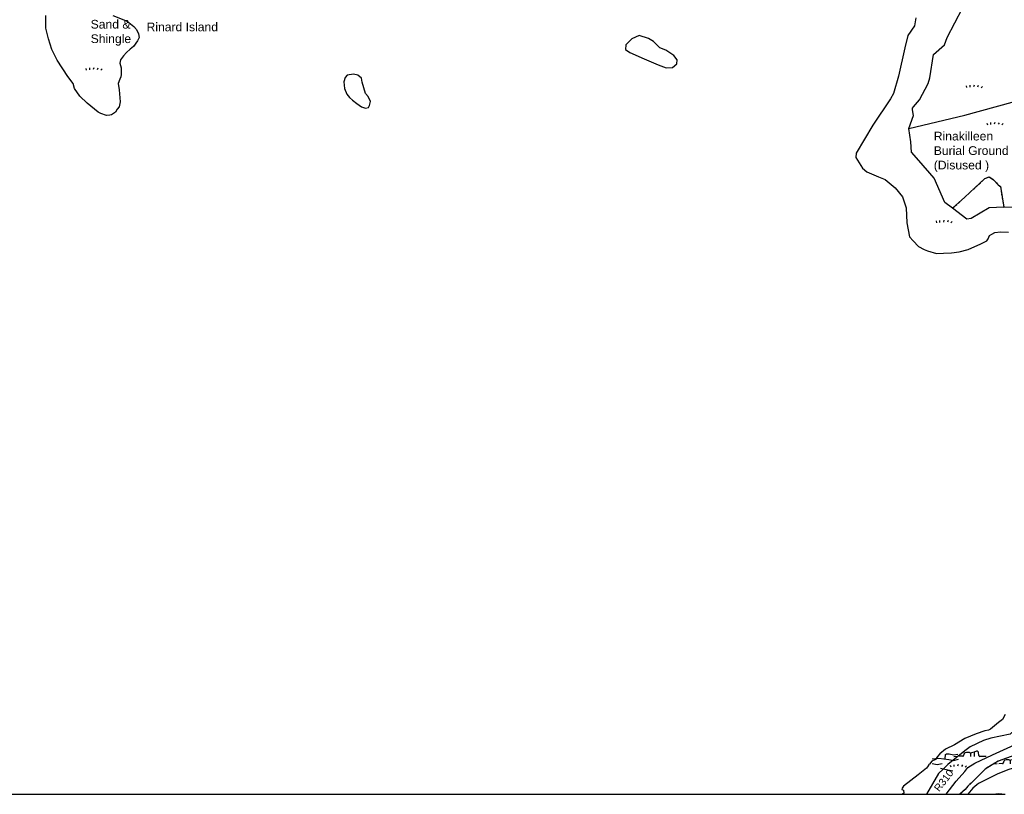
# Model space of a CAD drawing. Extents: x 119999 to 6050531, y -19778 to 3735158.
# Tile 30 of 66: x 1140438 to 2160877, y 307000 to 1109401. Entities that reach past the tile are written whole.
import ezdxf

# ---------------------------------------------------------------- set-up
doc = ezdxf.new("R2010")
doc.units = 0
doc.header["$LTSCALE"] = 20
doc.linetypes.add('PECK', pattern=[0.2, 0.1, -0.1])
for name, color, linetype in [('90 - SITE GENERALLY', 2, 'Continuous'), ('BDY_LEFT', 7, 'Continuous'), ('GEN_LIN_D', 3, 'Continuous'), ('GEN_PCK_D', 3, 'PECK'), ('LAND_SYMB', 6, 'Continuous'), ('LEGEND', 7, 'Continuous'), ('MNR_LN_DT', 3, 'Continuous'), ('OTHER_SYM', 6, 'Continuous'), ('ROADS', 7, 'Continuous'), ('TEXT', 2, 'Continuous'), ('TOWNLAND', 7, 'Continuous'), ('WATER_FTR', 4, 'Continuous')]:
    doc.layers.add(name, color=color, linetype=linetype)
doc.styles.get("Standard").update_dxf_attribs({"font": 'arial.ttf', "height": 2})

# ---------------------------------------------------------------- blocks, each defined once
blk = doc.blocks.new('54', base_point=(160477.934682, 242260.998164))
for p, q in [((160478.890338, 242261.805447), (160478.977447, 242264.053886)), ((160478.977447, 242264.053886), (160479.458723, 242264.435851)), ((160479.458723, 242264.435851), (160480.902552, 242264.435851)), ((160480.902552, 242264.435851), (160483.22872, 242263.862903)), ((160483.22872, 242263.862903), (160485.314251, 242264.34036)), ((160472.079154, 242259.374812), (160474.645961, 242258.992846)), ((160472.159367, 242261.857586), (160475.608513, 242262.239551)), ((160474.645961, 242258.992846), (160477.212767, 242259.374812)), ((160475.608513, 242262.239551), (160480.661914, 242261.571112)), ((160480.661914, 242261.571112), (160483.148508, 242260.998164)), ((160483.148508, 242260.998164), (160485.795527, 242261.666603))]:
    blk.add_line(p, q)
blk = doc.blocks.new('27', base_point=(148.352383, 311.221979))
for p, q in [((144.718675, 312.424787), (144.918538, 311.52541)), ((146.584048, 312.69127), (146.584048, 311.691962)), ((148.815833, 312.75789), (148.51604, 311.858512)), ((150.980998, 312.591337), (150.581275, 311.791892)), ((153.112853, 312.158305), (152.413338, 311.45879))]:
    blk.add_line(p, q)
blk = doc.blocks.new('18', base_point=(149.823604, 306.757323))
for p, q in [((145.581087, 307.117872), (143.701788, 307.040715)), ((146.347136, 308.425416), (145.99029, 307.41548)), ((148.996617, 308.99583), (147.483809, 308.977919)), ((151.504186, 309.112944), (150.029956, 308.875961)), ((152.588503, 309.622735), (151.504186, 309.112944)), ((153.825754, 307.385168), (153.654909, 309.232814)), ((157.628441, 306.907067), (154.420957, 306.980091))]:
    blk.add_line(p, q)
for points in [[(142.887517, 306.949779), (140.955863, 306.772041)], [(149.795002, 306.957816), (149.750465, 308.830198)], [(151.531299, 306.875134), (151.568881, 309.197758)]]:
    blk.add_lwpolyline(points)
for centre, radius, start, end in [((145.690219, 307.325089), 0.234198, 242.226335, 329.058742), ((144.892203, 307.803472), 1.164617, 329.058742, 340.539878), ((147.625971, 307.239947), 1.743776, 94.676255, 137.169751), ((149.663992, 310.235052), 1.407501, 241.695618, 285.070649), ((152.893817, 308.804515), 0.873327, 29.368325, 110.462781), ((154.436028, 307.642057), 0.662138, 202.828242, 268.695785)]:
    blk.add_arc(centre, radius, start, end)
blk = doc.blocks.new('1586')
at = {"layer": 'BDY_LEFT'}
blk.add_line((121962.4, 307029.9), (121963.3, 307031.2), dxfattribs=at)
for points in [[(121949.3, 307804.5), (121947.8, 307796), (121940.8, 307786.2), (121937.7, 307773.1), (121931.2, 307743.8), (121925.9, 307725.9), (121922.9, 307720.4), (121904.5, 307693.1), (121887.4, 307664), (121887, 307659.5), (121893.8, 307648.6), (121898.5, 307644.9), (121910.6, 307639.8), (121917.3, 307636.7), (121927.6, 307628.2), (121935.3, 307618.8), (121939.1, 307607.5), (121940, 307592), (121942.5, 307577.4), (121946.3, 307573.3), (121952, 307567.6), (121957.7, 307564.2), (121961.3, 307562.8), (121970.5, 307560.3), (121977.7, 307560.5), (121986, 307560.9), (121994.2, 307561.8), (122003.5, 307564.2), (122016.4, 307570.1), (122019.3, 307571.5), (122022.9, 307573.4), (122024.1, 307575.4), (122025.4, 307578.7), (122028, 307580.4), (122030.9, 307582.1), (122036.9, 307582.6), (122045.2, 307582.2)], [(122041.6, 307082.6), (122038.9, 307077.6), (122034.8, 307074.4), (122026.4, 307067.3), (122024.4, 307066.3), (122020.6, 307065.6), (122011.6, 307062.8), (122000, 307057.7), (121989.4, 307051.1), (121980.1, 307046.6), (121973.9, 307042), (121971.7, 307039), (121969.7, 307036), (121965.9, 307034.2), (121963.3, 307031.2)], [(121962.4, 307029.9), (121960.2, 307027.1), (121951.6, 307020.1), (121936.4, 307008.4), (121935, 307006.4), (121934.6, 307004.9), (121936.5, 307004.4), (121936.9, 307001.3), (121935.4, 307000)]]:
    blk.add_lwpolyline(points, dxfattribs=at)
at = {"layer": 'GEN_LIN_D'}
for p, q in [((121977.6, 307026.2), (121974.7, 307026.8)), ((121987.4, 307023.8), (121977.6, 307026.2))]:
    blk.add_line(p, q, dxfattribs=at)
for points in [[(121942, 307689.6), (121946.7, 307703.3), (121945.7, 307709.1), (121945.8, 307710.6), (121946.6, 307712.2), (121953.1, 307719.3), (121961.9, 307736.3), (121963.6, 307742.1), (121967.5, 307766.3), (121978.9, 307776.4), (121981.8, 307784.1), (121997.6, 307814.2), (122000.1, 307816.7)], [(121662.5, 307786.2), (121655, 307782.5), (121648.7, 307776.4), (121648.3, 307771.4), (121652.9, 307768.4), (121667.6, 307761.7), (121682.2, 307755.8), (121690.4, 307752.7), (121697, 307752.9), (121701.5, 307756.8), (121701.7, 307761), (121698.3, 307765.2), (121690.2, 307770.9), (121684, 307773.2), (121677.4, 307779.8), (121672.2, 307782.8), (121662.5, 307786.2)], [(121378.8, 307725.8), (121375.3, 307737.7), (121374.7, 307741.8), (121370.8, 307744.8), (121366.5, 307745.9), (121359.8, 307744.8), (121357.7, 307742.6), (121356.3, 307738.1), (121356.9, 307731.1), (121359.6, 307725.2), (121362.4, 307721.9), (121365.3, 307719), (121369.7, 307715.5), (121374.8, 307712.1), (121378.7, 307710.7), (121381.8, 307711.4), (121383.1, 307713.6), (121384, 307717.5), (121381.5, 307723), (121378.8, 307725.8)], [(121942, 307689.6), (122000, 307703.6), (122084.4, 307726.5)], [(121987.3, 307607.1), (121979.2, 307613.2), (121968.1, 307638.2), (121952.4, 307656.4), (121944.7, 307665.3), (121944, 307675.9), (121942, 307689.6)], [(122040.4, 307608.1), (122050.8, 307608.5), (122063.7, 307617.6), (122079.1, 307629.9), (122089.3, 307636.9), (122093.8, 307644.3), (122096.1, 307645)], [(122040.4, 307608.1), (122025.3, 307607.6), (122006.7, 307596.3), (122001.9, 307595.8), (121987.3, 307607.1)], [(122127.3, 307122.7), (122105.5, 307112.2), (122096.2, 307106), (122084.3, 307093.3), (122074.7, 307085.6), (122061.9, 307079), (122051.6, 307066.5), (122046.8, 307062.4), (122027, 307058.2), (122019.2, 307055.9), (122005.5, 307049.2), (122000, 307045), (121982.4, 307030.8), (121977.6, 307026.2)], [(121980.5, 307000), (121990.9, 307013.5), (122000, 307023.6), (122003.1, 307027.9), (122010.2, 307032.1), (122028.6, 307041), (122051.5, 307051.4)], [(122101.1, 307051.9), (122085.2, 307040.4), (122073.8, 307033.8), (122064.3, 307031.2), (122045.6, 307025.6), (122034.1, 307021.1), (122014.1, 307011.3), (122012.3, 307009.8), (122008.4, 307006.4), (122003, 307000)], [(121977.6, 307026.2), (121972.8, 307021.5), (121960.1, 307000)], [(122029, 307000), (122034.7, 307000.7), (122041.8, 307000)]]:
    blk.add_lwpolyline(points, dxfattribs=at)
at = {"layer": 'GEN_PCK_D'}
for points in [[(121987.3, 307607.1), (122000, 307618.5), (122020.8, 307637.9), (122025.3, 307639.7), (122029.8, 307636.6), (122034.6, 307631.3), (122036.8, 307629.7), (122040.4, 307608.1)], [(122210.6, 307131.2), (122185.4, 307119.1), (122157, 307107.7), (122141.4, 307098.5), (122129.7, 307089.9), (122121.3, 307084.1), (122103.3, 307070.6), (122091.9, 307061.3), (122081.2, 307054), (122070.1, 307047.7), (122051.7, 307040.6), (122034.6, 307034.2), (122021.1, 307026.2), (122006.4, 307011.4), (122003, 307008.4), (122000.2, 307004.9), (121994.9, 307000)]]:
    blk.add_lwpolyline(points, dxfattribs=at)
at = {"layer": 'LEGEND'}
for p, q in [((121935.4, 307000), (121960.1, 307000)), ((121960.1, 307000), (121980.5, 307000)), ((121980.5, 307000), (121989.9, 307000)), ((121989.9, 307000), (121994.9, 307000)), ((121994.9, 307000), (122003, 307000)), ((122003, 307000), (122029, 307000)), ((122029, 307000), (122041.8, 307000))]:
    blk.add_line(p, q, dxfattribs=at)
blk.add_lwpolyline([(120000, 308738), (120000, 307000), (121935.4, 307000)], dxfattribs=at)
at = {"layer": 'MNR_LN_DT'}
blk.add_line((121962.4, 307029.9), (121963.3, 307031.2), dxfattribs=at)
for points in [[(122041.6, 307082.6), (122038.9, 307077.6), (122034.8, 307074.4), (122026.4, 307067.3), (122024.4, 307066.3), (122020.6, 307065.6), (122011.6, 307062.8), (122000, 307057.7), (121989.4, 307051.1), (121980.1, 307046.6), (121973.9, 307042), (121971.7, 307039), (121969.7, 307036), (121965.9, 307034.2), (121963.3, 307031.2)], [(122127.3, 307122.7), (122105.5, 307112.2), (122096.2, 307106), (122084.3, 307093.3), (122074.7, 307085.6), (122061.9, 307079), (122051.6, 307066.5), (122046.8, 307062.4), (122027, 307058.2), (122019.2, 307055.9), (122005.5, 307049.2), (122000, 307045), (121982.4, 307030.8), (121977.6, 307026.2)], [(121962.4, 307029.9), (121960.2, 307027.1), (121951.6, 307020.1), (121936.4, 307008.4), (121935, 307006.4), (121934.6, 307004.9), (121936.5, 307004.4), (121936.9, 307001.3), (121935.4, 307000)], [(121977.6, 307026.2), (121972.8, 307021.5), (121960.1, 307000)]]:
    blk.add_lwpolyline(points, dxfattribs=at)
at = {"layer": 'OTHER_SYM'}
for points in [[(121987.3, 307607.1), (122000, 307618.5), (122020.8, 307637.9), (122025.3, 307639.7), (122029.8, 307636.6), (122034.6, 307631.3), (122036.8, 307629.7), (122040.4, 307608.1)], [(122040.4, 307608.1), (122025.3, 307607.6), (122006.7, 307596.3), (122001.9, 307595.8), (121987.3, 307607.1)]]:
    blk.add_lwpolyline(points, dxfattribs=at)
at = {"layer": 'ROADS'}
for points in [[(122210.6, 307131.2), (122185.4, 307119.1), (122157, 307107.7), (122141.4, 307098.5), (122129.7, 307089.9), (122121.3, 307084.1), (122103.3, 307070.6), (122091.9, 307061.3), (122081.2, 307054), (122070.1, 307047.7), (122051.7, 307040.6), (122034.6, 307034.2), (122021.1, 307026.2), (122006.4, 307011.4), (122003, 307008.4), (122000.2, 307004.9), (121994.9, 307000)], [(121980.5, 307000), (121990.9, 307013.5), (122000, 307023.6), (122003.1, 307027.9), (122010.2, 307032.1), (122028.6, 307041), (122051.5, 307051.4)]]:
    blk.add_lwpolyline(points, dxfattribs=at)
at = {"layer": 'TOWNLAND'}
blk.add_line((121962.4, 307029.9), (121963.3, 307031.2), dxfattribs=at)
for points in [[(121949.3, 307804.5), (121947.8, 307796), (121940.8, 307786.2), (121937.7, 307773.1), (121931.2, 307743.8), (121925.9, 307725.9), (121922.9, 307720.4), (121904.5, 307693.1), (121887.4, 307664), (121887, 307659.5), (121893.8, 307648.6), (121898.5, 307644.9), (121910.6, 307639.8), (121917.3, 307636.7), (121927.6, 307628.2), (121935.3, 307618.8), (121939.1, 307607.5), (121940, 307592), (121942.5, 307577.4), (121946.3, 307573.3), (121952, 307567.6), (121957.7, 307564.2), (121961.3, 307562.8), (121970.5, 307560.3), (121977.7, 307560.5), (121986, 307560.9), (121994.2, 307561.8), (122003.5, 307564.2), (122016.4, 307570.1), (122019.3, 307571.5), (122022.9, 307573.4), (122024.1, 307575.4), (122025.4, 307578.7), (122028, 307580.4), (122030.9, 307582.1), (122036.9, 307582.6), (122045.2, 307582.2)], [(122041.6, 307082.6), (122038.9, 307077.6), (122034.8, 307074.4), (122026.4, 307067.3), (122024.4, 307066.3), (122020.6, 307065.6), (122011.6, 307062.8), (122000, 307057.7), (121989.4, 307051.1), (121980.1, 307046.6), (121973.9, 307042), (121971.7, 307039), (121969.7, 307036), (121965.9, 307034.2), (121963.3, 307031.2)], [(121962.4, 307029.9), (121960.2, 307027.1), (121951.6, 307020.1), (121936.4, 307008.4), (121935, 307006.4), (121934.6, 307004.9), (121936.5, 307004.4), (121936.9, 307001.3), (121935.4, 307000)]]:
    blk.add_lwpolyline(points, dxfattribs=at)
at = {"layer": 'WATER_FTR'}
blk.add_line((121962.4, 307029.9), (121963.3, 307031.2), dxfattribs=at)
for points in [[(121101.7, 307706.5), (121090.5, 307715.8), (121082.7, 307723.3), (121077.1, 307731.1), (121075.7, 307736.4), (121070.5, 307743.7), (121059.4, 307760.6), (121053.9, 307771.5), (121050.3, 307782.7), (121047.7, 307793.7), (121047.7, 307806.6)], [(121116.9, 307806.8), (121131.9, 307800.8), (121138.9, 307795.5), (121141.6, 307792.4), (121143.5, 307787.6), (121144.3, 307784.1), (121142.7, 307780.6), (121138.3, 307774.8), (121134.8, 307771.8), (121131.2, 307768.4), (121127.9, 307765), (121124.9, 307760.9), (121124.1, 307757.3), (121125.5, 307752.5), (121125.6, 307745.8), (121125.2, 307743.2), (121124.3, 307740.7), (121122.5, 307736.4), (121123.6, 307729.7), (121124.4, 307717.3), (121123.5, 307712.1), (121121.5, 307709.6), (121119.8, 307706.5), (121115.7, 307704), (121113.7, 307703.4), (121110.4, 307703.3), (121104.7, 307705.1), (121101.7, 307706.5)], [(121949.3, 307804.5), (121947.8, 307796), (121940.8, 307786.2), (121937.7, 307773.1), (121931.2, 307743.8), (121925.9, 307725.9), (121922.9, 307720.4), (121904.5, 307693.1), (121887.4, 307664), (121887, 307659.5), (121893.8, 307648.6), (121898.5, 307644.9), (121910.6, 307639.8), (121917.3, 307636.7), (121927.6, 307628.2), (121935.3, 307618.8), (121939.1, 307607.5), (121940, 307592), (121942.5, 307577.4), (121946.3, 307573.3), (121952, 307567.6), (121957.7, 307564.2), (121961.3, 307562.8), (121970.5, 307560.3), (121977.7, 307560.5), (121986, 307560.9), (121994.2, 307561.8), (122003.5, 307564.2), (122016.4, 307570.1), (122019.3, 307571.5), (122022.9, 307573.4), (122024.1, 307575.4), (122025.4, 307578.7), (122028, 307580.4), (122030.9, 307582.1), (122036.9, 307582.6), (122045.2, 307582.2)], [(121662.5, 307786.2), (121655, 307782.5), (121648.7, 307776.4), (121648.3, 307771.4), (121652.9, 307768.4), (121667.6, 307761.7), (121682.2, 307755.8), (121690.4, 307752.7), (121697, 307752.9), (121701.5, 307756.8), (121701.7, 307761), (121698.3, 307765.2), (121690.2, 307770.9), (121684, 307773.2), (121677.4, 307779.8), (121672.2, 307782.8), (121662.5, 307786.2)], [(121378.8, 307725.8), (121375.3, 307737.7), (121374.7, 307741.8), (121370.8, 307744.8), (121366.5, 307745.9), (121359.8, 307744.8), (121357.7, 307742.6), (121356.3, 307738.1), (121356.9, 307731.1), (121359.6, 307725.2), (121362.4, 307721.9), (121365.3, 307719), (121369.7, 307715.5), (121374.8, 307712.1), (121378.7, 307710.7), (121381.8, 307711.4), (121383.1, 307713.6), (121384, 307717.5), (121381.5, 307723), (121378.8, 307725.8)], [(122041.6, 307082.6), (122038.9, 307077.6), (122034.8, 307074.4), (122026.4, 307067.3), (122024.4, 307066.3), (122020.6, 307065.6), (122011.6, 307062.8), (122000, 307057.7), (121989.4, 307051.1), (121980.1, 307046.6), (121973.9, 307042), (121971.7, 307039), (121969.7, 307036), (121965.9, 307034.2), (121963.3, 307031.2)], [(121962.4, 307029.9), (121960.2, 307027.1), (121951.6, 307020.1), (121936.4, 307008.4), (121935, 307006.4), (121934.6, 307004.9), (121936.5, 307004.4), (121936.9, 307001.3), (121935.4, 307000)]]:
    blk.add_lwpolyline(points, dxfattribs=at)
at = {"layer": 'LAND_SYMB', "xscale": 2, "yscale": 2}
for name, p, rotation in [('27', (121096.3, 307749.5), 0.0002896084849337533), ('27', (122008.6, 307731.5), 0.0002912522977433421), ('27', (122030.2, 307692.9), 0.0002913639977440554), ('27', (121977.4, 307591.5), 0.0002914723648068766), ('18', (122006.4, 307038.8), 0.0002925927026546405), ('27', (121992.2, 307027.7), 0.000292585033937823), ('18', (122047.4, 307031.1), 0.0002926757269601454)]:
    blk.add_blockref(name, p, dxfattribs=dict(at, rotation=rotation))
at = {"layer": 'MNR_LN_DT', "xscale": 2, "yscale": 2, "rotation": 0.0002925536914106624}
blk.add_blockref('54', (121977.8, 307035), dxfattribs=at)
at = {"layer": 'GEN_LIN_D', "linetype": 'Continuous', "insert": (121151.9, 307790.3), "char_height": 9, "width": 201.6, "attachment_point": 7, "rotation": 0.0003}
blk.add_mtext('{\\fArial|b0|i0|c0|p34;Rinard Island }', dxfattribs=at)
at = {"layer": 'OTHER_SYM', "linetype": 'Continuous', "insert": (121967.8, 307644.6), "char_height": 9, "width": 201.6, "attachment_point": 7, "rotation": 0.0003}
blk.add_mtext('{\\fArial|b0|i0|c0|p34;Rinakilleen\\PBurial Ground\\P(Disused )}', dxfattribs=at)
at = {"layer": 'ROADS', "linetype": 'Continuous', "insert": (121973.4, 307002.1), "char_height": 7.5, "width": 48, "attachment_point": 7, "rotation": 52.0003}
blk.add_mtext('{\\fArial|b0|i0|c0|p34;R310}', dxfattribs=at)
at = {"layer": 'TEXT', "linetype": 'Continuous', "insert": (121094, 307775.5), "char_height": 9, "width": 100.8, "attachment_point": 7, "rotation": 0.0003}
blk.add_mtext('{\\fArial|b0|i0|c0|p34;Sand &\\PShingle}', dxfattribs=at)

msp = doc.modelspace()

# ---------------------------------------------------------------- block references
at = {"layer": '90 - SITE GENERALLY', "xscale": 1000, "yscale": 1000, "zscale": 1000}
msp.add_blockref('1586', (-119880000.2, -306692999.7), dxfattribs=at)

doc.saveas('drawing.dxf')
